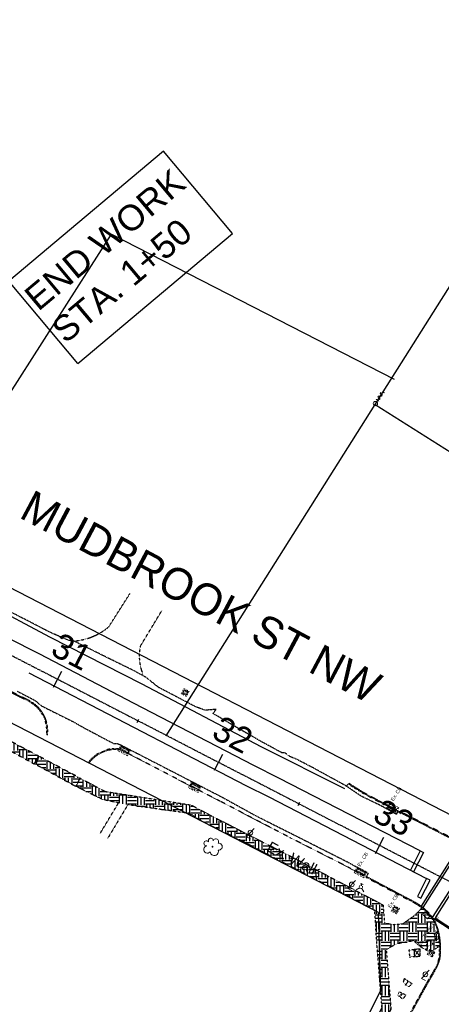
# Model space of a CAD drawing. Header units: feet. Extents: x 2246890 to 2250290, y 437895 to 440095.
# Tile 9 of 16: x 2249120 to 2249353, y 438189 to 438732. Entities that reach past the tile are written whole.
import ezdxf

# ---------------------------------------------------------------- set-up
doc = ezdxf.new("R2010")
doc.units = ezdxf.units.FT
doc.header["$MEASUREMENT"] = 0
for name, pattern in [('CL', [2, 0.3, -0.15, 1.4, -0.15]), ('dsolidcl', [0]), ('OhDOT_USTN1', [0.055, 0.014, -0.041]), ('OhDOT_USTN2', [0.11, 0.069, -0.041]), ('OhDOT_USTN3', [0.22, 0.165, -0.055]), ('OhDOT_USTN4', [0.22, 0.11, -0.041, 0.028, -0.041]), ('OhDOT_USTN5', [0.11, 0.055, -0.055]), ('OhDOT_USTN6', [0.223, 0.083, -0.028, 0.028, -0.028, 0.028, -0.028]), ('OhDOT_USTN7', [0.221, 0.11, -0.028, 0.055, -0.028]), ('REDO_Drainage01', [1.6, 0.85, -0.75]), ('rowex', [0]), ('shrublt', [0])]:
    doc.linetypes.add(name, pattern=pattern)
for name, color, linetype, transparency in [('DR_X_Cells', 151, 'OhDOT_USTN2', 0.5), ('LT_X_Foundation', 7, 'OhDOT_USTN1', 0.5), ('LT_X_Poles', 2, 'Continuous', 0.5), ('PM_X_CL_Double_Solid', 2, 'dsolidcl', 0.5), ('PM_X_Crosswalk', 7, 'Continuous', 0.5), ('PM_X_Edge_Line', 2, 'Continuous', 0.5), ('PM_X_Stop_Line', 7, 'Continuous', 0.5), ('PV_X_Curb', 120, 'OhDOT_USTN1', 0.5), ('PV_X_Driveway', 7, 'OhDOT_USTN5', 0.5), ('PV_X_EOP', 7, 'OhDOT_USTN3', 0.5), ('PV_X_Text', 7, 'Continuous', 0.5), ('PV_X_Walk', 120, 'OhDOT_USTN5', 0.5), ('PV_X_Walk-HATCH', 120, 'OhDOT_USTN5', 0.7), ('UT_X_Water_Cells', 133, 'Continuous', 0.5), ('VG_X_Cells', 3, 'Continuous', 0.5), ('VG_X_Shrub_Line_Lt', 3, 'shrublt', 0.5)]:
    doc.layers.add(name, color=color, linetype=linetype, transparency=transparency)
for name, color, linetype in [('DV_X_Property_Line', 7, 'Continuous'), ('GE_P_CL', 7, 'CL'), ('GE_P_CL_Text', 7, 'Continuous'), ('GE_X_CL', 7, 'CL'), ('RW_X_Fee_RW', 6, 'rowex'), ('SG_X_Conc_Work_Pad', 42, 'OhDOT_USTN2'), ('SG_X_Controllers', 7, 'OhDOT_USTN3'), ('SG_X_Foundation', 61, 'OhDOT_USTN1'), ('SG_X_PullBox', 7, 'Continuous'), ('SH_Border', 7, 'Continuous'), ('SH_Data', 7, 'Continuous'), ('SV_X_Mon_Cells_Found', 7, 'Continuous'), ('TX_X_20', 7, 'Continuous')]:
    doc.layers.add(name, color=color, linetype=linetype)
doc.styles.add('OHDOTSymbols', font='arial.ttf')
doc.styles.add('Slanted-Normal', font='font31.shx', dxfattribs={"height": 0.12})
doc.styles.add('Straight-Normal', font='font30.shx', dxfattribs={"height": 0.1})

# ---------------------------------------------------------------- blocks, each defined once
blk = doc.blocks.new('CB3-X')
at = {"layer": 'Defpoints', "color": 20, "linetype": 'REDO_Drainage01', "lineweight": 0}
blk.add_lwpolyline([(-2.37, 0.75), (2.37, 0.75), (2.37, -1.5), (-2.37, -1.5), (-2.37, 0.75)], close=True, dxfattribs=at)
at = {"layer": 'Defpoints', "color": 21, "linetype": 'OhDOT_USTN2', "lineweight": 53}
blk.add_point((0, 1.42), dxfattribs=at)
at = {"layer": 'Defpoints', "color": 61, "linetype": 'OhDOT_USTN6', "lineweight": 53}
for p in [(0, 0.75), (-2.37, -0.37), (0, -1.5), (2.37, -0.37)]:
    blk.add_point(p, dxfattribs=at)
at = {"layer": 'Defpoints', "color": 21, "linetype": 'OhDOT_USTN5', "lineweight": 53}
blk.add_point((0, 0), dxfattribs=at)
at = {"layer": 'Defpoints', "color": 40, "linetype": 'OhDOT_USTN4', "lineweight": 53}
blk.add_point((0, 0), dxfattribs=at)
at = {"layer": 'Defpoints', "color": 151, "linetype": 'OhDOT_USTN7', "lineweight": 53}
blk.add_point((0, -0.37), dxfattribs=at)
at = {"layer": 'Defpoints', "color": 223, "linetype": 'OhDOT_USTN1', "lineweight": 53}
blk.add_point((0, -2.17), dxfattribs=at)
at = {"layer": 'DR_X_Cells', "color": 151, "linetype": 'Continuous', "lineweight": 0}
for p, q in [((-2.5, -1.76), (-0.75, 0)), ((-2.5, -0.63), (-1.88, 0)), ((-1.44, -1.83), (0.38, 0)), ((-0.31, -1.83), (1.51, 0)), ((0.82, -1.83), (2.5, -0.14)), ((1.94, -1.83), (2.5, -1.28))]:
    blk.add_line(p, q, dxfattribs=at)
at = {"layer": 'DR_X_Cells', "color": 151, "linetype": 'REDO_Drainage01', "lineweight": 0}
blk.add_lwpolyline([(-3.04, 1.42), (3.04, 1.42), (3.04, -2.17), (-3.04, -2.17), (-3.04, 1.42)], close=True, dxfattribs=at)
at = {"layer": 'DR_X_Cells', "color": 151, "linetype": 'Continuous', "lineweight": 0, "flags": 128}
blk.add_lwpolyline([(-2.5, 0), (2.5, 0), (2.5, -1.83), (-2.5, -1.83), (-2.5, 0)], close=True, dxfattribs=at)
blk = doc.blocks.new('CB22B-X')
at = {"layer": 'Defpoints', "color": 20, "linetype": 'REDO_Drainage01', "lineweight": 0}
blk.add_lwpolyline([(-1, 1), (1, 1), (1, -1), (-1, -1), (-1, 1)], close=True, dxfattribs=at)
at = {"layer": 'DR_X_Cells', "color": 151, "linetype": 'Continuous', "lineweight": 0}
for p, q in [((-1.15, -0.61), (0.61, 1.15)), ((-1.15, 0.52), (-0.52, 1.15)), ((-0.55, -1.15), (1.15, 0.55)), ((0.58, -1.15), (1.15, -0.58))]:
    blk.add_line(p, q, dxfattribs=at)
at = {"layer": 'DR_X_Cells', "color": 151, "linetype": 'REDO_Drainage01', "lineweight": 0}
blk.add_lwpolyline([(-1.67, 1.67), (1.67, 1.67), (1.67, -1.67), (-1.67, -1.67), (-1.67, 1.67)], close=True, dxfattribs=at)
at = {"layer": 'DR_X_Cells', "color": 151, "linetype": 'Continuous', "lineweight": 0, "flags": 128}
blk.add_lwpolyline([(-1.15, 1.15), (1.15, 1.15), (1.15, -1.15), (-1.15, -1.15), (-1.15, 1.15)], close=True, dxfattribs=at)
blk = doc.blocks.new('LPOLE')
at = {"layer": 'LT_X_Poles', "color": 2, "linetype": 'Continuous', "lineweight": 0, "flags": 128}
blk.add_lwpolyline([(0.039, 0.148), (-0.039, -0.152), (0.079, -0.152)], dxfattribs=at)
at = {"layer": 'LT_X_Poles', "color": 2, "linetype": 'Continuous', "lineweight": 0}
blk.add_circle((0, 0), 0.065, dxfattribs=at)
blk = doc.blocks.new('FH')
at = {"layer": 'UT_X_Water_Cells', "color": 133, "linetype": 'Continuous', "lineweight": 0}
for p, q in [((0.06, 0.103), (-0.06, 0.103)), ((0, 0.06), (0, 0.146)), ((-0.042, -0.042), (-0.146, -0.146)), ((0.042, -0.042), (0.146, -0.146))]:
    blk.add_line(p, q, dxfattribs=at)
for start, end in [(140.021, 184.0629), (68.1395, 112.038), (356.0165, 39.9889), (211.8788, 255.8479), (283.8239, 329.9097)]:
    blk.add_arc((0, 0), 0.06, start, end, dxfattribs=at)
blk = doc.blocks.new('TREE')
at = {"layer": 'VG_X_Cells', "color": 3, "linetype": 'Continuous', "lineweight": 0}
blk.add_circle((0, 0), 0.012, dxfattribs=at)
for centre, radius, start, end in [((-0.143, -0.077), 0.0987, 96.1722, 320.5737), ((-0.165, 0.093), 0.0735, 39.0625, 279.5412), ((-0.049, 0.168), 0.0658, 354.0047, 205.9741), ((0.091, 0.141), 0.0776, 323.83, 165.0376), ((0.173, 0.002), 0.0957, 259.1453, 101.4596), ((0.047, -0.13), 0.114, 184.9476, 19.4572)]:
    blk.add_arc(centre, radius, start, end, dxfattribs=at)
blk = doc.blocks.new('SIGPB')
at = {"layer": 'SG_X_PullBox', "color": 7, "linetype": 'Continuous', "lineweight": 0, "flags": 128}
for points in [[(-0.02, 0.075), (-0.075, 0.075), (-0.075, 0.02)], [(-0.068, 0.05), (-0.006, 0.05)], [(-0.036, 0.05), (-0.036, -0.05)], [(0.006, -0.05), (0.006, 0.05), (0.043, 0.05), (0.047, 0.049), (0.053, 0.048), (0.055, 0.046), (0.058, 0.044), (0.061, 0.041), (0.063, 0.037), (0.065, 0.03), (0.065, 0.021), (0.064, 0.018), (0.062, 0.013), (0.059, 0.007), (0.056, 0.005), (0.054, 0.004), (0.052, 0.003), (0.05, 0.002), (0.043, 0.001), (0.006, 0.001)], [(0.075, 0.02), (0.075, 0.075), (0.02, 0.075)], [(0.043, 0.001), (0.065, -0.05)], [(-0.075, -0.02), (-0.075, -0.075), (-0.02, -0.075)], [(0.02, -0.075), (0.075, -0.075), (0.075, -0.02)]]:
    blk.add_lwpolyline(points, dxfattribs=at)
blk = doc.blocks.new('IPF')
at = {"layer": 'SV_X_Mon_Cells_Found', "color": 7, "linetype": 'Continuous', "lineweight": 0, "flags": 128}
for points in [[(0.101, 0.04), (0.118, 0.04)], [(0.11, -0.04), (0.11, 0.04)], [(0.188, -0.04), (0.188, 0.04), (0.214, 0.04), (0.217, 0.039), (0.221, 0.038), (0.223, 0.037), (0.224, 0.036), (0.226, 0.032), (0.228, 0.029), (0.229, 0.024), (0.229, 0.017), (0.229, 0.014), (0.227, 0.01), (0.225, 0.006), (0.223, 0.004), (0.221, 0.003), (0.219, 0.002), (0.214, 0.001), (0.188, 0.001)], [(0.338, 0.04), (0.3, 0.04), (0.3, -0.04)], [(0.3, 0.001), (0.327, 0.001)], [(0.101, -0.04), (0.118, -0.04)], [(0.157, -0.029), (0.16, -0.029), (0.162, -0.031), (0.164, -0.033), (0.164, -0.036), (0.162, -0.039), (0.16, -0.04), (0.157, -0.04), (0.156, -0.039), (0.154, -0.036), (0.154, -0.033), (0.156, -0.031), (0.157, -0.029)], [(0.27, -0.029), (0.273, -0.029), (0.274, -0.031), (0.276, -0.033), (0.276, -0.036), (0.274, -0.039), (0.273, -0.04), (0.27, -0.04), (0.268, -0.039), (0.267, -0.036), (0.267, -0.033), (0.268, -0.031), (0.27, -0.029)], [(0.377, -0.029), (0.38, -0.029), (0.382, -0.031), (0.383, -0.033), (0.383, -0.036), (0.382, -0.039), (0.38, -0.04), (0.377, -0.04), (0.376, -0.039), (0.374, -0.036), (0.374, -0.033), (0.376, -0.031), (0.377, -0.029)]]:
    blk.add_lwpolyline(points, dxfattribs=at)
at = {"layer": 'SV_X_Mon_Cells_Found', "color": 7, "linetype": 'Continuous', "lineweight": 0}
blk.add_circle((0, 0), 0.06, dxfattribs=at)

msp = doc.modelspace()

# ---------------------------------------------------------------- hatches: boundary and pattern name
at = {"layer": 'PV_X_Walk-HATCH', "ltscale": 50}
h = msp.add_hatch(dxfattribs=at)
h.set_pattern_fill('EARTH', color=256, scale=20)
h.paths.add_polyline_path([(2248947.572, 438437.683), (2248942.831, 438434.544), (2248968.101, 438421.805), (2249000.135, 438404.498), (2249041.039, 438383.584), (2249082.593, 438361.858), (2249100.338, 438352.807), (2249112.556, 438330.733), (2249128.572, 438321.952), (2249131.013, 438326.277), (2249115.881, 438334.269), (2249103.805, 438356.257), (2249084.306, 438366.549), (2249043.246, 438388.19), (2249002.276, 438409.213), (2248970.077, 438426.154)])
h = msp.add_hatch(dxfattribs=at)
h.set_pattern_fill('EARTH', color=256, scale=20)
h.paths.add_polyline_path([(2249129.353, 438321.786), (2249151.629, 438309.583), (2249153.876, 438314.147), (2249131.013, 438326.277)])
h = msp.add_hatch(dxfattribs=at)
h.set_pattern_fill('EARTH', color=256, scale=20)
h.paths.add_polyline_path([(2249153.876, 438314.147), (2249151.629, 438309.583), (2249166.261, 438302.349), (2249175.067, 438300.482), (2249180.19, 438299.469), (2249213.863, 438294.763), (2249243.144, 438279.549), (2249316.517, 438241.383), (2249319.846, 438196.982), (2249320.557, 438187.495), (2249314.391, 438175.588), (2249318.62, 438173.217), (2249325.475, 438186.836), (2249322.826, 438219.661), (2249328.706, 438222.755), (2249338.087, 438224.425), (2249341.643, 438221.25), (2249346.844, 438219.132), (2249349.82, 438219.787), (2249352.289, 438221.813), (2249348.481, 438237.242), (2249342.467, 438242.546), (2249338.549, 438238.453), (2249331.939, 438233.825), (2249326.503, 438233.453), (2249321.943, 438234.391), (2249321.076, 438244.259), (2249265.814, 438273.31), (2249215.207, 438299.328), (2249167.78, 438306.782)])

# ---------------------------------------------------------------- linework, layer by layer
at = {"layer": 'DV_X_Property_Line'}
for p, q in [((2249316.749, 438520.275, 1083.62), (2249478.149, 438775.965, 1083.62)), ((2249045.557, 438417.819, 1083.62), (2249171.19, 438614.225, 1083.62)), ((2249171.19, 438614.225, 1083.62), (2249327.19, 438534.197, 1083.62)), ((2249201.371, 438337.494, 1083.62), (2249316.749, 438520.275, 1083.62)), ((2249316.749, 438520.275, 1083.62), (2249476.86, 438418.976, 1083.62))]:
    msp.add_line(p, q, dxfattribs=at)
at = {"layer": 'GE_P_CL_Text'}
for p, q in [((2249139.112, 438364.293, -2171.273), (2249143.693, 438373.182, -2171.273)), ((2249185.389, 438344.943, -2171.273), (2249186.305, 438346.721, -2171.273)), ((2249228.001, 438318.482, -2171.273), (2249232.582, 438327.371, -2171.273)), ((2249274.278, 438299.132, -2171.273), (2249275.194, 438300.909, -2171.273)), ((2249316.89, 438272.67, -2171.273), (2249321.472, 438281.559, -2171.273))]:
    msp.add_line(p, q, dxfattribs=at)
at = {"layer": 'GE_X_CL', "elevation": 2171.273}
msp.add_lwpolyline([(2248895.08, 438495.685), (2249405.912, 438232.416)], dxfattribs=at)
at = {"layer": 'GE_X_CL'}
msp.add_arc((2250199.011, 437699.963), 954.93, 147.617673, 162.372587, dxfattribs=at)
at = {"layer": 'PM_X_CL_Double_Solid', "elevation": 1083.248}
msp.add_lwpolyline([(2249341.627, 438274.012), (2249263.591, 438314.068), (2249249.749, 438321.122), (2249183.406, 438355.474), (2249131.527, 438382.56), (2249095.81, 438400.575), (2249019.146, 438440.246), (2248986.417, 438456.895), (2248919.538, 438491.687), (2248892.421, 438505.983), (2248863.891, 438520.552)], dxfattribs=at)
at = {"layer": 'PM_X_Crosswalk', "flags": 128}
for points, elevation in [([(2249342.295, 438243.599), (2249364.27, 438278.052)], 1083.173), ([(2249365.215, 438277.627), (2249343.117, 438242.892)], 1083.163), ([(2249348.481, 438237.242), (2249372.933, 438275.236)], 1083.338), ([(2249373.709, 438274.737), (2249349.835, 438237.166)], 1083.116), ([(2249419.324, 438191.573), (2249385.736, 438212.67), (2249349.155, 438236.497)], 1082.913), ([(2249349.835, 438237.166), (2249386.368, 438213.294), (2249419.705, 438192.046)], 1083.385)]:
    msp.add_lwpolyline(points, dxfattribs=dict(at, elevation=elevation))
at = {"layer": 'PM_X_Edge_Line'}
for points, elevation in [([(2248991.474, 438466.779), (2249023.813, 438450.479), (2249101.691, 438410.778), (2249136.914, 438392.077), (2249187.961, 438366.11), (2249253.653, 438331.678), (2249299.881, 438308.469)], 1085.422), ([(2249125.554, 438372.248), (2249178.74, 438344.604), (2249245.362, 438310.099), (2249258.09, 438303.877), (2249345.127, 438258.78)], 1084.895)]:
    msp.add_lwpolyline(points, dxfattribs=dict(at, elevation=elevation))
at = {"layer": 'PM_X_Stop_Line'}
for p, q in [((2249341.627, 438274.012, 1083.248), (2249336.206, 438263.402, 191.698)), ((2249341.627, 438274.012, 1083.248), (2249343.408, 438273.102, 1083.248)), ((2249343.408, 438273.102, 1083.248), (2249337.987, 438262.492, 191.698)), ((2249336.206, 438263.402, 191.698), (2249337.987, 438262.492, 191.698))]:
    msp.add_line(p, q, dxfattribs=at)
at = {"layer": 'PM_X_Stop_Line', "elevation": 1084.895, "flags": 128}
msp.add_lwpolyline([(2249345.127, 438258.78), (2249340.086, 438248.951), (2249341.964, 438247.919), (2249347.071, 438257.916), (2249345.127, 438258.78)], dxfattribs=at)
at = {"layer": 'PV_X_Curb'}
for p, q in [((2249311.624, 438259.556, 1082.708), (2249336.627, 438246.3, 1083.904)), ((2249350.148, 438209.771, 1083.904), (2249345.632, 438201.986, 1083.904)), ((2249345.627, 438201.978, 1083.904), (2249326.939, 438168.401, 1083.904))]:
    msp.add_line(p, q, dxfattribs=at)
for points, elevation in [([(2249124.848, 438356.751), (2249083.104, 438377.806)], 1085.216), ([(2249125.073, 438357.198), (2249083.329, 438378.252)], 1085.216), ([(2249311.614, 438259.561), (2249300.784, 438265.599), (2249269.68, 438281.355), (2249231.123, 438301.439), (2249216.92, 438308.706), (2249177.912, 438329.013), (2249175.973, 438329.748)], 1082.708), ([(2249302.03, 438310.918), (2249309.789, 438306.023), (2249321.503, 438299.741), (2249329.224, 438295.851)], 1083.214), ([(2249302.297, 438311.341), (2249310.041, 438306.455), (2249321.733, 438300.185), (2249329.79, 438296.126)], 1083.214), ([(2249364.614, 438278.293), (2249329.788, 438296.124)], 1083.133)]:
    msp.add_lwpolyline(points, dxfattribs=dict(at, elevation=elevation))
for centre, radius, start, end in [((2249117.417, 438340.314, 1085.216), 18.039, 352.52794, 65.67229), ((2249117.417, 438340.314, 1085.216), 18.539, 352.52794, 65.67229), ((2249173.44, 438311.751, 1084.569), 18.674, 81.9878, 143.42724), ((2249173.44, 438311.751, 1084.569), 18.174, 81.9878, 143.42724)]:
    msp.add_arc(centre, radius, start, end, dxfattribs=at)
msp.add_open_spline([(2249350.126, 438209.73, 1083.904), (2249350.286, 438210.074, 1083.904), (2249350.445, 438210.417, 1083.904), (2249350.909, 438211.445, 1083.904), (2249351.202, 438212.127, 1083.904), (2249351.663, 438213.394, 1083.904), (2249351.843, 438213.977, 1083.904), (2249352.201, 438215.546, 1083.904), (2249352.297, 438216.566, 1083.904), (2249352.36, 438218.289, 1083.904), (2249352.361, 438218.979, 1083.904), (2249352.352, 438220.354, 1083.904), (2249352.338, 438221.038, 1083.904), (2249352.26, 438223.084, 1083.904), (2249352.158, 438224.437, 1083.904), (2249351.625, 438228.484, 1083.904), (2249350.961, 438231.179, 1083.904), (2249349.437, 438234.597, 1083.904), (2249348.949, 438235.511, 1083.904), (2249347.832, 438237.256, 1083.904), (2249347.206, 438238.09, 1083.904), (2249345.161, 438240.461, 1083.904), (2249343.578, 438241.87, 1083.904), (2249340.211, 438244.27, 1083.904), (2249338.421, 438245.285, 1083.904), (2249336.615, 438246.307, 1083.904)], degree=3, knots=[0, 0, 0, 0, 1.1254377, 1.1254377, 3.3763132, 3.3763132, 5.2811061, 5.2811061, 8.4460766, 8.4460766, 10.5111361, 10.5111361, 12.5761957, 12.5761957, 16.7063147, 16.7063147, 24.9665529, 24.9665529, 28.1391565, 28.1391565, 31.31176, 31.31176, 37.6569671, 37.6569671, 43.8828561, 43.8828561, 43.8828561, 43.8828561], dxfattribs=at)
at = {"layer": 'PV_X_Driveway'}
for points, elevation in [([(2249169.686, 438397.629), (2249181.398, 438416.012)], 1084.574), ([(2249187.098, 438386.885), (2249199.096, 438406.755)], 1084.172)]:
    msp.add_lwpolyline(points, dxfattribs=dict(at, elevation=elevation))
for centre, radius, start, end in [((2249147.99, 438423.425, 1084.707), 33.707, 274.91447, 310.06659), ((2249212.241, 438381.397, 1084.172), 25.734, 167.6861, 204.98659)]:
    msp.add_arc(centre, radius, start, end, dxfattribs=at)
at = {"layer": 'PV_X_EOP'}
for p, q in [((2249119.021, 438362.204, 1083.904), (2249128.895, 438357.059, 1083.904)), ((2249128.895, 438357.059, 1083.904), (2249132.529, 438354.009, 1083.904)), ((2249132.529, 438354.009, 1083.904), (2249150.251, 438345.178, 1083.904)), ((2249150.251, 438345.178, 1083.904), (2249156.308, 438341.726, 1083.904)), ((2249156.308, 438341.726, 1083.904), (2249172.533, 438333.177, 1083.904)), ((2249172.533, 438333.177, 1083.904), (2249174.386, 438333.278, 1083.904)), ((2249174.386, 438333.278, 1083.904), (2249176.321, 438332.458, 1083.904)), ((2249176.321, 438332.458, 1083.904), (2249199.044, 438320.776, 1083.904)), ((2249199.044, 438320.776, 1083.904), (2249232.62, 438303.475, 1083.904)), ((2249232.62, 438303.475, 1083.904), (2249250.75, 438293.478, 1083.904)), ((2249250.75, 438293.478, 1083.904), (2249270.538, 438283.561, 1083.904)), ((2249270.538, 438283.561, 1083.904), (2249301.537, 438267.919, 1083.904)), ((2249301.537, 438267.919, 1083.904), (2249312.936, 438261.604, 1083.904)), ((2249312.936, 438261.604, 1082.838), (2249311.858, 438259.998, 1082.708)), ((2249311.858, 438259.998, 1082.708), (2249336.861, 438246.742, 1083.904)), ((2249352.49, 438214.569, 1083.904), (2249352.49, 438214.569, 1083.904)), ((2249350.58, 438209.52, 1083.904), (2249346.064, 438201.735, 1083.904)), ((2249346.064, 438201.735, 1083.904), (2249327.376, 438168.157, 1083.904))]:
    msp.add_line(p, q, dxfattribs=at)
for points, elevation in [([(2249364.386, 438277.848), (2249329.224, 438295.851), (2249328.47, 438294.193), (2249320.259, 438298.8), (2249309.056, 438304.204), (2249300.758, 438309.827), (2249282.123, 438320.059), (2249273.031, 438324.736), (2249270.109, 438325.846), (2249268.803, 438326.614), (2249267.221, 438327.997), (2249265.23, 438328.159), (2249257.442, 438332.409), (2249255.232, 438333.564), (2249240.479, 438342.023), (2249227.3, 438349.805), (2249228.883, 438352.094), (2249222.864, 438351.601), (2249217.692, 438353.469), (2249208.811, 438358.128), (2249196.987, 438364.316), (2249190.283, 438369.722), (2249183.624, 438373.366), (2249169.745, 438380.172), (2249150.581, 438389.692), (2249147.501, 438390.16), (2249137.749, 438394.346), (2249102.615, 438412.457)], 1083.133), ([(2249300.758, 438309.827), (2249302.03, 438310.918), (2249302.297, 438311.341)], 1083.381)]:
    msp.add_lwpolyline(points, dxfattribs=dict(at, elevation=elevation))
msp.add_spline([(2249350.58, 438209.52, 1083.904), (2249352.49, 438214.569, 1083.904), (2249352.858, 438219.232, 1083.904), (2249352.414, 438226.3, 1083.904), (2249349.282, 438235.881, 1083.904), (2249342.385, 438243.334, 1083.904), (2249336.861, 438246.742, 1083.904)], degree=3, dxfattribs=at)
at = {"layer": 'PV_X_Walk', "elevation": 1084.051}
msp.add_lwpolyline([(2248947.572, 438437.683), (2248942.831, 438434.544), (2248968.101, 438421.805), (2249000.135, 438404.498), (2249041.039, 438383.584), (2249082.593, 438361.858), (2249100.338, 438352.807), (2249112.556, 438330.733), (2249128.572, 438321.952), (2249131.013, 438326.277), (2249115.881, 438334.269), (2249103.805, 438356.257), (2249084.306, 438366.549), (2249043.246, 438388.19), (2249002.276, 438409.213), (2248970.077, 438426.154)], close=True, dxfattribs=at)
at = {"layer": 'PV_X_Walk', "flags": 128}
for points, elevation in [([(2249164.753, 438283.401), (2249175.067, 438300.482), (2249166.261, 438302.349), (2249151.629, 438309.583), (2249153.876, 438314.147), (2249167.78, 438306.782), (2249178.274, 438305.171), (2249215.207, 438299.328), (2249226.816, 438293.144), (2249244.861, 438283.887), (2249265.814, 438273.31), (2249321.076, 438244.259), (2249321.943, 438234.391), (2249326.503, 438233.453), (2249331.939, 438233.825), (2249338.549, 438238.453), (2249342.467, 438242.546)], 1085.124), ([(2249314.391, 438175.588), (2249320.557, 438187.495), (2249317.75, 438221.904), (2249316.517, 438241.383), (2249263.526, 438268.808), (2249243.144, 438279.549), (2249224.255, 438288.745), (2249213.863, 438294.763), (2249180.19, 438299.469), (2249168.875, 438280.639)], 1084.763), ([(2249352.698, 438222.051), (2249349.82, 438219.787), (2249348.049, 438218.957), (2249346.034, 438218.688), (2249341.643, 438221.25), (2249338.087, 438224.425), (2249334.189, 438223.763), (2249328.706, 438222.755), (2249322.826, 438219.661), (2249325.475, 438186.836), (2249318.62, 438173.217)], 1084.25)]:
    msp.add_lwpolyline(points, dxfattribs=dict(at, elevation=elevation))
for points, elevation in [([(2249346.902, 438237.938), (2249344.31, 438240.498), (2249342.905, 438239.074), (2249345.496, 438236.515)], 1083.2), ([(2249351.836, 438225.534), (2249351.272, 438229.132), (2249349.296, 438228.822), (2249349.86, 438225.224)], 1083.627)]:
    msp.add_lwpolyline(points, close=True, dxfattribs=dict(at, elevation=elevation))
at = {"layer": 'PV_X_Walk-HATCH'}
msp.add_lwpolyline([(2249129.353, 438321.786), (2249151.629, 438309.583), (2249153.876, 438314.147), (2249131.013, 438326.277)], close=True, dxfattribs=at)
at = {"layer": 'RW_X_Fee_RW'}
for p, q in [((2249370.22, 438287.65, 1083.62), (2247683.606, 439156.887, 1083.62)), ((2249318.656, 438239.975, 1083.62), (2248975.366, 438416.898, 1083.62))]:
    msp.add_line(p, q, dxfattribs=at)
at = {"layer": 'RW_X_Fee_RW', "elevation": 1083.62}
msp.add_lwpolyline([(2249255.206, 438069.471), (2249319.846, 438196.982), (2249318.656, 438239.973)], dxfattribs=at)
at = {"layer": 'SG_X_Conc_Work_Pad', "color": 1}
for points, elevation in [([(2249338.282, 438219.522), (2249335.382, 438219.257), (2249335.761, 438215.446), (2249338.477, 438215.928), (2249338.282, 438219.522)], 1084.211), ([(2249332.172, 438201.448), (2249333.962, 438200.511), (2249334.899, 438202.212), (2249332.776, 438203.658), (2249332.172, 438201.448)], 1084.784), ([(2249330.478, 438193.734), (2249329.023, 438194.259), (2249329.987, 438196.294), (2249331.288, 438195.817), (2249330.478, 438193.734)], 1084.475)]:
    msp.add_lwpolyline(points, dxfattribs=dict(at, elevation=elevation))
at = {"layer": 'SG_X_Controllers', "color": 1}
for p, q in [((2249338.275, 438219.85, 1083.914), (2249341.36, 438220.029, 1083.914)), ((2249341.488, 438215.962, 1083.914), (2249338.275, 438219.85, 1083.914)), ((2249338.275, 438219.85, 1083.914), (2249338.404, 438215.783, 1083.914)), ((2249341.36, 438220.029, 1083.914), (2249341.488, 438215.962, 1083.914)), ((2249338.404, 438215.783, 1083.914), (2249341.488, 438215.962, 1083.914))]:
    msp.add_line(p, q, dxfattribs=at)
at = {"layer": 'SG_X_Controllers', "color": 1, "elevation": 1083.914}
msp.add_lwpolyline([(2249341.36, 438220.029), (2249338.404, 438215.783)], dxfattribs=at)
at = {"layer": 'SG_X_Foundation', "color": 1}
for points, elevation in [([(2249345.066, 438224.288), (2249347.907, 438224.913), (2249348.454, 438222.377), (2249345.539, 438221.322), (2249345.066, 438224.288)], 1083.914), ([(2249333.42, 438200.089), (2249335.147, 438202.079), (2249337.006, 438200.846), (2249335.547, 438199.16), (2249333.42, 438200.089)], 1084.934), ([(2249330.507, 438193.365), (2249331.951, 438195.569), (2249333.563, 438194.498), (2249332.056, 438192.251), (2249330.507, 438193.365)], 1084.612)]:
    msp.add_lwpolyline(points, dxfattribs=dict(at, elevation=elevation))
at = {"layer": 'SH_Border', "color": 7, "linetype": 'Continuous'}
for p, q in [((2249199.953, 438659.924, 4368.563), (2249114.444, 438588.221, 4368.563)), ((2249238.06, 438614.48, 4368.563), (2249199.953, 438659.924, 4368.563)), ((2249152.551, 438542.777, 4368.563), (2249238.06, 438614.48, 4368.563)), ((2249152.551, 438542.777, 4368.563), (2249114.444, 438588.221, 4368.563))]:
    msp.add_line(p, q, dxfattribs=at)

# ---------------------------------------------------------------- block references
at = {"layer": 'DR_X_Cells'}
for p, rotation in [((2249177.998, 438329.11, 1084.464), 153.273963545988), ((2249216.981, 438308.815, 1083.95), 153.273963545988), ((2249326.373, 438298.023, 1082.516), 333.2739635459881), ((2249308.501, 438261.89, 1082.54), 153.273963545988)]:
    msp.add_blockref('CB3-X', p, dxfattribs=dict(at, rotation=rotation))
at = {"layer": 'GE_P_CL', "color": 1, "xscale": 20, "yscale": 20, "zscale": 20, "rotation": 331.9626624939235}
for p in [(2249247.895, 438284.13, 1083.709), (2249303.861, 438255.549, 1083.438), (2249344.494, 438205.966, 1084.619)]:
    msp.add_blockref('LPOLE', p, dxfattribs=at)
at = {"layer": 'LT_X_Foundation', "rotation": 332.9888311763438}
for p in [(2249211.885, 438361.391, 1083.02), (2249327.854, 438241.589, 1083.194)]:
    msp.add_blockref('CB22B-X', p, dxfattribs=at)
at = {"layer": 'LT_X_Foundation', "xscale": 15, "yscale": 15, "zscale": 15, "rotation": 345.3356852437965}
msp.add_blockref('FH', (2249308.874, 438254.149, 2171.273), dxfattribs=at)
at = {"layer": 'SG_X_Controllers', "color": 1, "xscale": 20, "yscale": 20, "zscale": 20, "rotation": 331.9626624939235}
msp.add_blockref('SIGPB', (2249347.571, 438217.612, 1084.205), dxfattribs=at)
at = {"layer": 'TX_X_20', "xscale": 20, "yscale": 20, "zscale": 20, "rotation": 57.63605666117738}
msp.add_blockref('IPF', (2249316.909, 438520.745, 1084.23), dxfattribs=at)
at = {"layer": 'VG_X_Shrub_Line_Lt', "xscale": 20, "yscale": 20, "zscale": 20}
msp.add_blockref('TREE', (2249226.952, 438276.34, 1085.236), dxfattribs=at)

# ---------------------------------------------------------------- texts
at = {"layer": 'GE_P_CL_Text', "attachment_point": 8, "style": 'Slanted-Normal'}
for s, insert, char_height, width, rotation in [('MUDBROOK ST NW', (2249216.393, 438406.329, -1087.653), 17.5, 327.23077, 331.96266), ('31', (2249145.983, 438377.626, -2171.273), 14, 154.08719, 332.73467), ('32', (2249234.873, 438331.815, -2171.273), 14, 154.08719, 332.73467), ('33', (2249323.762, 438286.004, -2171.273), 14, 154.08719, 332.73467)]:
    msp.add_mtext(s, dxfattribs=dict(at, insert=insert, char_height=char_height, width=width, rotation=rotation))
at = {"layer": 'PV_X_Text', "attachment_point": 1, "style": 'Straight-Normal'}
for s, insert, char_height, width, rotation in [('Ex. CB', (2249325.189, 438302.338, 1086.254), 2, 725.59682, 57.61767), ('Ex. Walk', (2249259.142, 438279.542, 2171.273), 6, 3627.98408, 332.73462), ('Ex. CB', (2249306.692, 438266.246, 1086.254), 2, 725.59682, 57.61767), ('Ex. CB', (2249323.512, 438243.448, 1086.254), 2, 725.59682, 57.61767), ('Ex. Traffic Pole', (2249340.199, 438222.74, 1086.254), 2, 725.59682, 57.61767)]:
    msp.add_mtext(s, dxfattribs=dict(at, insert=insert, char_height=char_height, width=width, rotation=rotation))
at = {"layer": 'SH_Data', "insert": (2249121.756, 438581.977, 7653.506), "char_height": 14, "attachment_point": 1, "rotation": 39.98133, "style": 'OHDOTSymbols'}
msp.add_mtext_dynamic_manual_height_columns('END WORK\\PSTA. 1+50', width=667.31705, gutter_width=56, heights=[129.456], dxfattribs=at)

doc.saveas('drawing.dxf')
